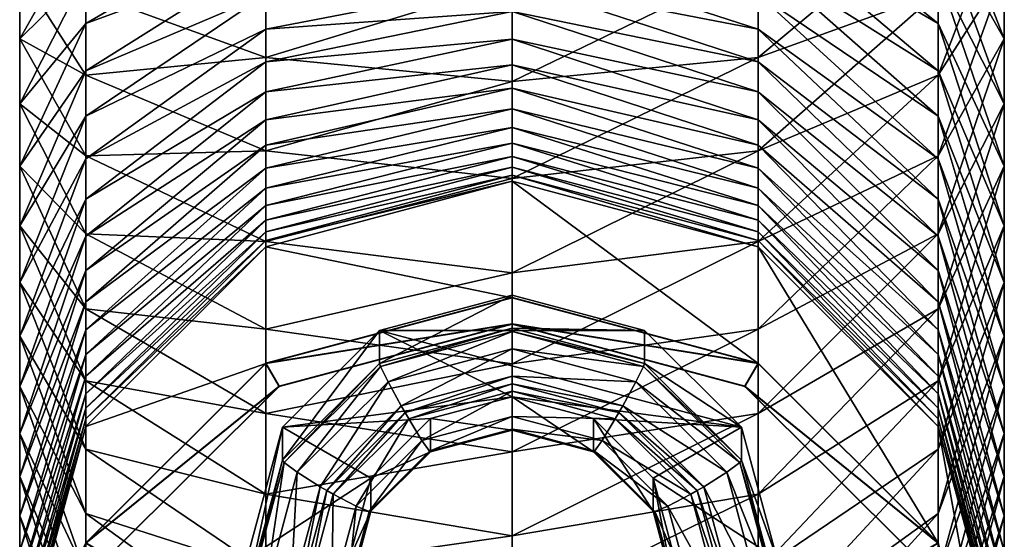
# Model space of a CAD drawing. Header units: inches. Extents: x -1.17 to 1.17, y -3.99 to 3.99.
# Tile 2 of 5: x -0.51 to 0.51, y -3.22 to -2.68. Entities that reach past the tile are written whole.
import ezdxf

# ---------------------------------------------------------------- set-up
doc = ezdxf.new("R2010")
doc.units = ezdxf.units.IN
doc.layers.get('0').update_dxf_attribs({"true_color": 0xc2ced6})

msp = doc.modelspace()

# ---------------------------------------------------------------- meshes
at = {"color": 9, "true_color": 0xc8c8c8}
mesh = msp.add_polyface(dxfattribs=at)
corners = [(0.2559, -2.5221, 3.0288), (0.4432, -2.4762, 2.8471), (0.4432, -2.3847, 2.8672), (0.5118, -2.4136, 2.5989), (0.4432, -2.5663, 2.8214), (0.5118, -2.4884, 2.5775), (0.2559, -2.6233, 2.9999), (0.4432, -2.4106, 2.3336), (0.5118, -2.5618, 2.5515), (0.4432, -2.4691, 2.3129), (0.4432, -2.6546, 2.7901), (0.2559, -2.7226, 2.9648), (0.2559, -2.4011, 2.1382), (0.4432, -2.5262, 2.2886), (0.5118, -2.6335, 2.5211), (0.4432, -2.7409, 2.7535), (0.2559, -2.8195, 2.9237), (0.2559, -2.4476, 2.1185), (0.4432, -2.5816, 2.2609), (0.5118, -2.7032, 2.4862), (0.4432, -2.8247, 2.7116), (0.2559, -2.4927, 2.0959), (0.4432, -2.6353, 2.2298), (0.5118, -2.7705, 2.4472), (0.4432, -2.9057, 2.6646), (0.2559, -2.5363, 2.0706), (0.4432, -2.687, 2.1954), (0.5118, -2.8353, 2.4041), (0.2559, -2.5783, 2.0427), (0.4432, -2.7364, 2.1579), (0.5118, -2.8974, 2.357), (0.2559, -2.6185, 2.0122), (0.4432, -2.7834, 2.1174), (0.2559, -2.6568, 1.9792), (0.4432, -2.8278, 2.0741), (0.2559, -2.6929, 1.944), (0.4432, -2.8695, 2.0281), (0.2559, -2.7268, 1.9066), (0.4432, -2.9082, 1.9797), (0.2559, -2.7583, 1.8672)]
mesh.append_faces([[corners[k] for k in face] for face in [(0, 1, 2), (3, 1, 4), (4, 5, 3), (6, 4, 1), (7, 5, 8), (8, 9, 7), (5, 4, 10), (10, 8, 5), (11, 10, 4), (12, 9, 13), (9, 8, 14), (14, 13, 9), (8, 10, 15), (15, 14, 8), (16, 15, 10), (17, 13, 18), (13, 14, 19), (19, 18, 13), (14, 15, 20), (20, 19, 14), (21, 18, 22), (18, 19, 23), (23, 22, 18), (24, 23, 19), (25, 22, 26), (22, 23, 27), (27, 26, 22), (28, 26, 29), (26, 27, 30), (30, 29, 26), (31, 29, 32), (32, 33, 31), (33, 32, 34), (34, 35, 33), (35, 34, 36), (36, 37, 35), (38, 39, 37)]], dxfattribs={"vtx0": -1, "vtx1": -1, "vtx2": -1, "color": 9})
mesh = msp.add_polyface(dxfattribs=at)
corners = [(0.2559, -2.4193, 3.0514), (0, -2.4319, 3.1189), (0, -2.5389, 3.0953), (0.2559, -2.5221, 3.0288), (0.4432, -2.4762, 2.8471), (0.2559, -2.6233, 2.9999), (0, -2.6442, 3.0653), (0.4432, -2.5663, 2.8214), (0.2559, -2.7226, 2.9648), (0, -2.7474, 3.0288), (0.4432, -2.5262, 2.2886), (0.2559, -2.4476, 2.1185), (0.2559, -2.4011, 2.1382), (0.4432, -2.6546, 2.7901), (0.2559, -2.8195, 2.9237), (0, -2.8482, 2.9859), (0.4432, -2.5816, 2.2609), (0.2559, -2.4927, 2.0959), (0, -2.4601, 2.0355), (0.2559, -2.5363, 2.0706), (0, -2.5001, 2.0124), (0.4432, -2.6353, 2.2298), (0.2559, -2.5783, 2.0427), (0, -2.5386, 1.9867), (0.4432, -2.687, 2.1954), (0.2559, -2.6185, 2.0122), (0, -2.5754, 1.9588), (0.4432, -2.7364, 2.1579), (0.2559, -2.6568, 1.9792), (0, -2.6104, 1.9287), (0.2559, -2.6929, 1.944), (0, -2.6435, 1.8964), (0.2559, -2.7268, 1.9066), (0, -2.6746, 1.8622), (0.2559, -2.7583, 1.8672), (0, -2.7034, 1.8261), (0.2559, -2.7873, 1.8259), (0, -2.73, 1.7882), (0.2559, -2.8137, 1.783), (0, -2.7542, 1.7489), (0.2559, -2.8374, 1.7384), (0, -2.7759, 1.7081), (0.2559, -2.8583, 1.6925), (0, -2.7951, 1.666)]
mesh.append_faces([[corners[k] for k in face] for face in [(0, 1, 2), (2, 3, 0), (4, 3, 5), (3, 2, 6), (6, 5, 3), (7, 5, 8), (5, 6, 9), (9, 8, 5), (10, 11, 12), (13, 8, 14), (8, 9, 15), (15, 14, 8), (16, 17, 11), (18, 17, 19), (19, 20, 18), (21, 19, 17), (20, 19, 22), (22, 23, 20), (24, 22, 19), (23, 22, 25), (25, 26, 23), (27, 25, 22), (26, 25, 28), (28, 29, 26), (29, 28, 30), (30, 31, 29), (31, 30, 32), (32, 33, 31), (33, 32, 34), (34, 35, 33), (35, 34, 36), (36, 37, 35), (37, 36, 38), (38, 39, 37), (39, 38, 40), (40, 41, 39), (42, 43, 41)]], dxfattribs={"vtx0": -1, "vtx1": -1, "vtx2": -1, "color": 9})
mesh = msp.add_polyface(dxfattribs=at)
corners = [(-0.4432, -2.4762, 2.8471), (-0.2559, -2.5221, 3.0288), (-0.2559, -2.4193, 3.0514), (-0.4432, -2.5663, 2.8214), (-0.2559, -2.6233, 2.9999), (-0.5118, -2.4136, 2.5989), (-0.5118, -2.4884, 2.5775), (-0.4432, -2.6546, 2.7901), (-0.2559, -2.7226, 2.9648), (-0.5118, -2.5618, 2.5515), (-0.4432, -2.4691, 2.3129), (-0.4432, -2.7409, 2.7535), (-0.2559, -2.8195, 2.9237), (-0.5118, -2.6335, 2.5211), (-0.4432, -2.5262, 2.2886), (-0.2559, -2.4476, 2.1185), (-0.4432, -2.8247, 2.7116), (-0.5118, -2.7032, 2.4862), (-0.4432, -2.5816, 2.2609), (-0.2559, -2.4927, 2.0959), (-0.5118, -2.7705, 2.4472), (-0.4432, -2.6353, 2.2298), (-0.2559, -2.5363, 2.0706), (-0.4432, -2.687, 2.1954), (-0.5118, -2.8353, 2.4041), (-0.2559, -2.5783, 2.0427), (-0.4432, -2.7364, 2.1579), (-0.2559, -2.6185, 2.0122), (-0.5118, -2.8974, 2.357), (-0.4432, -2.7834, 2.1174), (-0.2559, -2.6568, 1.9792), (-0.2559, -2.6929, 1.944), (-0.4432, -2.8278, 2.0741), (-0.2559, -2.7268, 1.9066), (-0.4432, -2.8695, 2.0281)]
mesh.append_faces([[corners[k] for k in face] for face in [(0, 1, 2), (1, 0, 3), (3, 4, 1), (0, 5, 6), (6, 3, 0), (4, 3, 7), (7, 8, 4), (3, 6, 9), (9, 7, 3), (10, 9, 6), (8, 7, 11), (11, 12, 8), (7, 9, 13), (13, 11, 7), (9, 10, 14), (14, 13, 9), (15, 14, 10), (12, 11, 16), (11, 13, 17), (17, 16, 11), (13, 14, 18), (18, 17, 13), (19, 18, 14), (16, 17, 20), (17, 18, 21), (21, 20, 17), (22, 21, 18), (20, 21, 23), (23, 24, 20), (25, 23, 21), (24, 23, 26), (27, 26, 23), (28, 26, 29), (30, 29, 26), (31, 32, 29), (33, 34, 32)]], dxfattribs={"vtx0": -1, "vtx1": -1, "vtx2": -1, "color": 9})
mesh = msp.add_polyface(dxfattribs=at)
corners = [(-0.2559, -2.5221, 3.0288), (0, -2.5389, 3.0953), (0, -2.4319, 3.1189), (-0.2559, -2.6233, 2.9999), (0, -2.6442, 3.0653), (-0.2559, -2.7226, 2.9648), (0, -2.7474, 3.0288), (-0.2559, -2.8195, 2.9237), (0, -2.8482, 2.9859), (-0.4432, -2.5262, 2.2886), (-0.2559, -2.4476, 2.1185), (-0.2559, -2.4927, 2.0959), (0, -2.4601, 2.0355), (-0.4432, -2.5816, 2.2609), (-0.2559, -2.5363, 2.0706), (0, -2.5001, 2.0124), (-0.4432, -2.6353, 2.2298), (-0.2559, -2.5783, 2.0427), (0, -2.5386, 1.9867), (-0.4432, -2.687, 2.1954), (-0.2559, -2.6185, 2.0122), (0, -2.5754, 1.9588), (-0.4432, -2.7364, 2.1579), (-0.2559, -2.6568, 1.9792), (0, -2.6104, 1.9287), (-0.4432, -2.7834, 2.1174), (-0.2559, -2.6929, 1.944), (0, -2.6435, 1.8964), (-0.4432, -2.8278, 2.0741), (-0.2559, -2.7268, 1.9066), (0, -2.6746, 1.8622), (-0.4432, -2.8695, 2.0281), (-0.2559, -2.7583, 1.8672), (0, -2.7034, 1.8261), (0, -2.73, 1.7882), (-0.2559, -2.7873, 1.8259), (0, -2.7542, 1.7489), (-0.2559, -2.8137, 1.783), (0, -2.7759, 1.7081), (-0.2559, -2.8374, 1.7384), (0, -2.7951, 1.666)]
mesh.append_faces([[corners[k] for k in face] for face in [(0, 1, 2), (1, 0, 3), (3, 4, 1), (4, 3, 5), (5, 6, 4), (6, 5, 7), (7, 8, 6), (9, 10, 11), (12, 11, 10), (13, 11, 14), (11, 12, 15), (15, 14, 11), (16, 14, 17), (14, 15, 18), (18, 17, 14), (19, 17, 20), (17, 18, 21), (21, 20, 17), (22, 20, 23), (20, 21, 24), (24, 23, 20), (25, 23, 26), (23, 24, 27), (27, 26, 23), (28, 26, 29), (26, 27, 30), (30, 29, 26), (31, 29, 32), (29, 30, 33), (33, 32, 29), (32, 33, 34), (34, 35, 32), (35, 34, 36), (36, 37, 35), (37, 36, 38), (38, 39, 37), (39, 38, 40)]], dxfattribs={"vtx0": -1, "vtx1": -1, "vtx2": -1, "color": 9})
mesh = msp.add_polyface(dxfattribs=at)
corners = [(0.2559, -2.9136, 2.8766), (0.4432, -2.8247, 2.7116), (0.4432, -2.7409, 2.7535), (0.5118, -2.7032, 2.4862), (0.4432, -2.9057, 2.6646), (0.2559, -3.0047, 2.8238), (0.5118, -2.7705, 2.4472), (0.4432, -2.9837, 2.6127), (0.5118, -2.8353, 2.4041), (0.2559, -3.0923, 2.7655), (0.4432, -3.0583, 2.5561), (0.5118, -2.8974, 2.357), (0.4432, -2.7364, 2.1579), (0.5118, -2.9564, 2.3062), (0.4432, -2.7834, 2.1174), (0.4432, -3.1293, 2.495), (0.5118, -3.0121, 2.2518), (0.4432, -2.8278, 2.0741), (0.5118, -3.0644, 2.1941), (0.4432, -2.8695, 2.0281), (0.2559, -2.7268, 1.9066), (0.4432, -2.9082, 1.9797), (0.5118, -3.113, 2.1333), (0.2559, -2.7583, 1.8672), (0.4432, -2.9439, 1.9289), (0.5118, -3.1578, 2.0696), (0.2559, -2.7873, 1.8259), (0.4432, -2.9764, 1.8761), (0.5118, -3.1986, 2.0033), (0.2559, -2.8137, 1.783), (0.4432, -3.0055, 1.8213), (0.2559, -2.8374, 1.7384), (0.4432, -3.0312, 1.7648), (0.2559, -2.8583, 1.6925), (0.4432, -3.0534, 1.7069), (0.2559, -2.8764, 1.6454), (0.4432, -3.0719, 1.6477), (0.2559, -2.8915, 1.5972), (0.4432, -3.0868, 1.5875), (0.2559, -2.9035, 1.5482), (0.4432, -3.0979, 1.5264), (0.2559, -2.9126, 1.4986), (0.4432, -3.1057, 1.4609), (0.2559, -2.9193, 1.4417)]
mesh.append_faces([[corners[k] for k in face] for face in [(0, 1, 2), (3, 1, 4), (5, 4, 1), (6, 4, 7), (7, 8, 6), (9, 7, 4), (8, 7, 10), (10, 11, 8), (12, 11, 13), (13, 14, 12), (11, 10, 15), (15, 13, 11), (14, 13, 16), (16, 17, 14), (17, 16, 18), (18, 19, 17), (20, 19, 21), (19, 18, 22), (22, 21, 19), (23, 21, 24), (25, 24, 21), (26, 24, 27), (28, 27, 24), (29, 27, 30), (30, 31, 29), (31, 30, 32), (32, 33, 31), (33, 32, 34), (34, 35, 33), (35, 34, 36), (36, 37, 35), (37, 36, 38), (38, 39, 37), (39, 38, 40), (40, 41, 39), (41, 40, 42), (42, 43, 41)]], dxfattribs={"vtx0": -1, "vtx1": -1, "vtx2": -1, "color": 9})
mesh = msp.add_polyface(dxfattribs=at)
corners = [(-0.4432, -2.8247, 2.7116), (-0.2559, -2.9136, 2.8766), (-0.2559, -2.8195, 2.9237), (-0.4432, -2.9057, 2.6646), (-0.2559, -3.0047, 2.8238), (-0.5118, -2.7705, 2.4472), (-0.4432, -2.9837, 2.6127), (-0.2559, -3.0923, 2.7655), (-0.5118, -2.8353, 2.4041), (-0.5118, -2.8974, 2.357), (-0.4432, -3.0583, 2.5561), (-0.4432, -2.7364, 2.1579), (-0.5118, -2.9564, 2.3062), (-0.4432, -2.7834, 2.1174), (-0.4432, -3.1293, 2.495), (-0.5118, -3.0121, 2.2518), (-0.4432, -2.8278, 2.0741), (-0.4432, -2.8695, 2.0281), (-0.5118, -3.0644, 2.1941), (-0.4432, -2.9082, 1.9797), (-0.5118, -3.113, 2.1333), (-0.2559, -2.7583, 1.8672), (-0.4432, -2.9439, 1.9289), (-0.2559, -2.7873, 1.8259), (-0.5118, -3.1578, 2.0696), (-0.4432, -2.9764, 1.8761), (-0.2559, -2.8137, 1.783), (-0.2559, -2.8374, 1.7384), (-0.4432, -3.0055, 1.8213), (-0.2559, -2.8583, 1.6925), (-0.4432, -3.0312, 1.7648), (-0.2559, -2.8764, 1.6454), (-0.4432, -3.0534, 1.7069), (-0.2559, -2.8915, 1.5972), (-0.4432, -3.0719, 1.6477), (-0.2559, -2.9035, 1.5482), (-0.4432, -3.0868, 1.5875), (-0.2559, -2.9126, 1.4986), (-0.4432, -3.0979, 1.5264), (-0.2559, -2.9193, 1.4417), (-0.4432, -3.1057, 1.4609)]
mesh.append_faces([[corners[k] for k in face] for face in [(0, 1, 2), (1, 0, 3), (3, 4, 1), (5, 3, 0), (4, 3, 6), (6, 7, 4), (3, 5, 8), (8, 6, 3), (6, 8, 9), (9, 10, 6), (11, 9, 8), (10, 9, 12), (13, 12, 9), (14, 12, 15), (12, 13, 16), (16, 15, 12), (15, 16, 17), (17, 18, 15), (18, 17, 19), (19, 20, 18), (21, 19, 17), (20, 19, 22), (19, 21, 23), (23, 22, 19), (24, 22, 25), (22, 23, 26), (26, 25, 22), (25, 26, 27), (27, 28, 25), (28, 27, 29), (29, 30, 28), (31, 32, 30), (33, 34, 32), (35, 36, 34), (37, 38, 36), (39, 40, 38)]], dxfattribs={"vtx0": -1, "vtx1": -1, "vtx2": -1, "color": 9})
mesh = msp.add_polyface(dxfattribs=at)
corners = [(0.4432, -2.7409, 2.7535), (0.2559, -2.8195, 2.9237), (0.2559, -2.9136, 2.8766), (0, -2.8482, 2.9859), (0, -2.9462, 2.937), (0.4432, -2.8247, 2.7116), (0.2559, -3.0047, 2.8238), (0, -3.0409, 2.882), (0.4432, -2.9057, 2.6646), (0.2559, -3.0923, 2.7655), (0.4432, -2.9439, 1.9289), (0.2559, -2.7873, 1.8259), (0.2559, -2.7583, 1.8672), (0.4432, -2.9764, 1.8761), (0.2559, -2.8137, 1.783), (0, -2.7759, 1.7081), (0.2559, -2.8374, 1.7384), (0.2559, -2.8583, 1.6925), (0, -2.7951, 1.666), (0.2559, -2.8764, 1.6454), (0, -2.8116, 1.6228), (0.2559, -2.8915, 1.5972), (0, -2.8254, 1.5787), (0.2559, -2.9035, 1.5482), (0, -2.8364, 1.5339), (0.2559, -2.9126, 1.4986), (0, -2.8447, 1.4884), (0.2559, -2.9193, 1.4417), (0, -2.8511, 1.4347), (0.2559, -3.0405, 0.0562), (0, -2.9722, 0.0502), (0.1378, -3.006, 0.4486), (0.1378, -3.0404, 0.0564), (0, -3.0036, 0.0532), (0, -2.9693, 0.4454), (0.1368, -3.0435, 0.0413), (0, -3.007, 0.0381), (0, -3.025, 0.0131), (-0.1378, -3.006, 0.4486), (0.2387, -3.1065, 0.4574), (0, -2.9993, 0.0568), (0.2421, -3.0639, 0.0624), (0.2559, -3.0402, 0.0603), (0, -2.9719, 0.0544), (0.2559, -3.0405, 0.0564), (0.2421, -3.0643, 0.0585), (0, -2.9996, 0.0528), (0, -2.9722, 0.0504)]
mesh.append_faces([[corners[k] for k in face] for face in [(43, 40, 42)]], dxfattribs={"vtx0": -1, "vtx1": -1, "color": 9})
mesh.append_faces([[corners[k] for k in face] for face in [(0, 1, 2), (1, 3, 4), (4, 2, 1), (5, 2, 6), (2, 4, 7), (7, 6, 2), (8, 6, 9), (10, 11, 12), (13, 14, 11), (15, 16, 17), (18, 17, 19), (19, 20, 18), (20, 19, 21), (21, 22, 20), (22, 21, 23), (23, 24, 22), (24, 23, 25), (25, 26, 24), (26, 25, 27), (27, 28, 26), (28, 27, 29), (31, 32, 33), (32, 35, 36), (36, 33, 32), (37, 36, 35)]], dxfattribs={"vtx0": -1, "vtx1": -1, "vtx2": -1, "color": 9})
mesh.append_faces([[corners[k] for k in face] for face in [(33, 34, 31), (38, 39, 31), (44, 45, 46)]], dxfattribs={"vtx0": -1, "vtx2": -1, "color": 9})
mesh.append_faces([[corners[k] for k in face] for face in [(34, 38, 31)]], dxfattribs={"vtx1": -1, "color": 9})
mesh.append_faces([[corners[k] for k in face] for face in [(29, 30, 28), (40, 41, 42), (47, 44, 46), (41, 40, 46), (44, 47, 43), (43, 42, 44)]], dxfattribs={"vtx1": -1, "vtx2": -1, "color": 9})
mesh = msp.add_polyface(dxfattribs=at)
corners = [(0, -2.8482, 2.9859), (-0.2559, -2.8195, 2.9237), (-0.2559, -2.9136, 2.8766), (0, -2.9462, 2.937), (-0.2559, -3.0047, 2.8238), (0, -3.0409, 2.882), (0, -2.7951, 1.666), (-0.2559, -2.8583, 1.6925), (-0.2559, -2.8374, 1.7384), (-0.4432, -3.0312, 1.7648), (-0.2559, -2.8764, 1.6454), (0, -2.8116, 1.6228), (-0.4432, -3.0534, 1.7069), (-0.2559, -2.8915, 1.5972), (0, -2.8254, 1.5787), (-0.4432, -3.0719, 1.6477), (-0.2559, -2.9035, 1.5482), (0, -2.8364, 1.5339), (-0.4432, -3.0868, 1.5875), (-0.2559, -2.9126, 1.4986), (0, -2.8447, 1.4884), (-0.4432, -3.0979, 1.5264), (-0.2559, -2.9193, 1.4417), (0, -2.8511, 1.4347), (-0.4432, -3.1057, 1.4609), (-0.2559, -3.0405, 0.0562), (0, -2.9722, 0.0502), (0, -2.9722, 0.0504), (-0.2559, -3.0405, 0.0564), (-0.2559, -3.0402, 0.0603), (0, -2.9719, 0.0544), (0, -2.9693, 0.4454), (0, -3.0036, 0.0532), (-0.1378, -3.0404, 0.0564), (-0.1378, -3.006, 0.4486), (0, -3.007, 0.0381), (-0.1368, -3.0435, 0.0413), (0, -3.025, 0.0131), (-0.1288, -3.0594, 0.0162), (-0.2421, -3.0639, 0.0624), (0, -2.9993, 0.0568), (0, -2.9996, 0.0528), (-0.2421, -3.0643, 0.0585)]
mesh.append_faces([[corners[k] for k in face] for face in [(27, 41, 28)]], dxfattribs={"vtx0": -1, "vtx1": -1, "color": 9})
mesh.append_faces([[corners[k] for k in face] for face in [(0, 1, 2), (2, 3, 0), (3, 2, 4), (4, 5, 3), (6, 7, 8), (9, 7, 10), (7, 6, 11), (11, 10, 7), (12, 10, 13), (10, 11, 14), (14, 13, 10), (15, 13, 16), (13, 14, 17), (17, 16, 13), (18, 16, 19), (16, 17, 20), (20, 19, 16), (21, 19, 22), (19, 20, 23), (23, 22, 19), (24, 22, 25), (22, 23, 26), (31, 32, 33), (32, 35, 36), (36, 33, 32), (35, 37, 38), (38, 36, 35)]], dxfattribs={"vtx0": -1, "vtx1": -1, "vtx2": -1, "color": 9})
mesh.append_faces([[corners[k] for k in face] for face in [(33, 34, 31), (29, 39, 40)]], dxfattribs={"vtx0": -1, "vtx2": -1, "color": 9})
mesh.append_faces([[corners[k] for k in face] for face in [(26, 25, 22), (27, 28, 29), (29, 30, 27), (30, 29, 40), (41, 42, 28), (42, 41, 40), (40, 39, 42)]], dxfattribs={"vtx1": -1, "vtx2": -1, "color": 9})
mesh = msp.add_polyface(dxfattribs=at)
corners = [(0.4432, -2.9837, 2.6127), (0.2559, -3.0923, 2.7655), (0.2559, -3.1762, 2.7018), (0.4432, -3.0583, 2.5561), (0.2559, -3.256, 2.6331), (0.4432, -3.1293, 2.495), (0.5118, -2.9564, 2.3062), (0.4432, -3.1964, 2.4296), (0.5118, -3.0121, 2.2518), (0.4432, -3.2593, 2.3601), (0.5118, -3.0644, 2.1941), (0.4432, -3.3178, 2.287), (0.5118, -3.113, 2.1333), (0.4432, -2.9082, 1.9797), (0.5118, -3.1578, 2.0696), (0.4432, -2.9439, 1.9289), (0.5118, -3.1986, 2.0033), (0.4432, -2.9764, 1.8761), (0.5118, -3.2351, 1.9345), (0.4432, -3.0055, 1.8213), (0.5118, -3.2674, 1.8637), (0.4432, -3.0312, 1.7648), (0.5118, -3.2952, 1.791), (0.4432, -3.0534, 1.7069), (0.5118, -3.3185, 1.7167), (0.4432, -3.0719, 1.6477), (0.5118, -3.3372, 1.6411), (0.4432, -3.0868, 1.5875), (0.5118, -3.3511, 1.5645), (0.4432, -3.0979, 1.5264), (0.5118, -3.3603, 1.4871), (0.4432, -3.1057, 1.4609), (0.2559, -2.9193, 1.4417), (0.4432, -3.2272, 0.0725), (0.2559, -3.0405, 0.0562), (0.2387, -3.1408, 0.0652), (0.2387, -3.1065, 0.4574), (0.2756, -3.2438, 0.4694), (0.2369, -3.1432, 0.0501), (0.2756, -3.2781, 0.0772), (0.2232, -3.1534, 0.0244), (0.2735, -3.2794, 0.062), (0.1994, -3.1684, 0.0103), (0.2577, -3.2818, 0.0356), (0.1466, -3.1595, 0.462), (0.2421, -3.0639, 0.0624), (0.4194, -3.2405, 0.0779), (0.4432, -3.2268, 0.0767), (0.2559, -3.0402, 0.0603), (0.4432, -3.2271, 0.0727), (0.4194, -3.2409, 0.0739), (0.2421, -3.0643, 0.0585), (0.2559, -3.0405, 0.0564)]
mesh.append_faces([[corners[k] for k in face] for face in [(0, 1, 2), (2, 3, 0), (3, 2, 4), (4, 5, 3), (6, 5, 7), (7, 8, 6), (8, 7, 9), (9, 10, 8), (10, 9, 11), (11, 12, 10), (13, 12, 14), (15, 14, 16), (17, 16, 18), (18, 19, 17), (19, 18, 20), (20, 21, 19), (21, 20, 22), (22, 23, 21), (24, 25, 23), (26, 27, 25), (28, 29, 27), (30, 31, 29), (32, 31, 33), (38, 35, 39), (40, 38, 41), (42, 40, 43)]], dxfattribs={"vtx0": -1, "vtx1": -1, "vtx2": -1, "color": 9})
mesh.append_faces([[corners[k] for k in face] for face in [(35, 36, 37), (44, 37, 36), (45, 47, 48), (49, 50, 51)]], dxfattribs={"vtx0": -1, "vtx2": -1, "color": 9})
mesh.append_faces([[corners[k] for k in face] for face in [(33, 34, 32), (45, 46, 47), (52, 49, 51), (51, 50, 46), (46, 45, 51), (49, 52, 48), (48, 47, 49)]], dxfattribs={"vtx1": -1, "vtx2": -1, "color": 9})
mesh = msp.add_polyface(dxfattribs=at)
corners = [(-0.2559, -3.0923, 2.7655), (-0.4432, -2.9837, 2.6127), (-0.4432, -3.0583, 2.5561), (-0.2559, -3.1762, 2.7018), (-0.4432, -3.1293, 2.495), (-0.2559, -3.256, 2.6331), (-0.5118, -2.9564, 2.3062), (-0.4432, -3.1964, 2.4296), (-0.5118, -3.0121, 2.2518), (-0.5118, -3.0644, 2.1941), (-0.4432, -3.2593, 2.3601), (-0.5118, -3.113, 2.1333), (-0.4432, -3.3178, 2.287), (-0.5118, -3.1578, 2.0696), (-0.4432, -2.9439, 1.9289), (-0.4432, -2.9764, 1.8761), (-0.5118, -3.1986, 2.0033), (-0.4432, -3.0055, 1.8213), (-0.5118, -3.2351, 1.9345), (-0.4432, -3.0312, 1.7648), (-0.5118, -3.2674, 1.8637), (-0.4432, -3.0534, 1.7069), (-0.5118, -3.2952, 1.791), (-0.4432, -3.0719, 1.6477), (-0.5118, -3.3185, 1.7167), (-0.4432, -3.0868, 1.5875), (-0.5118, -3.3372, 1.6411), (-0.4432, -3.0979, 1.5264), (-0.5118, -3.3511, 1.5645), (-0.4432, -3.1057, 1.4609), (-0.2559, -3.0405, 0.0562), (-0.4432, -3.2272, 0.0725), (-0.2387, -3.1065, 0.4574), (-0.2387, -3.1408, 0.0652), (-0.2756, -3.2781, 0.0772), (-0.2369, -3.1432, 0.0501), (-0.2735, -3.2794, 0.062), (-0.2232, -3.1534, 0.0244), (-0.2577, -3.2818, 0.0356), (-0.1994, -3.1684, 0.0103), (-0.2303, -3.2831, 0.0204), (-0.2756, -3.2438, 0.4694), (-0.1466, -3.1595, 0.462), (-0.4432, -3.2268, 0.0767), (-0.4194, -3.2405, 0.0779), (-0.2421, -3.0639, 0.0624), (-0.2559, -3.0402, 0.0603), (-0.2421, -3.0643, 0.0585), (-0.4194, -3.2409, 0.0739), (-0.4432, -3.2271, 0.0727), (-0.2559, -3.0405, 0.0564)]
mesh.append_faces([[corners[k] for k in face] for face in [(0, 1, 2), (2, 3, 0), (3, 2, 4), (4, 5, 3), (6, 4, 2), (5, 4, 7), (8, 7, 4), (7, 8, 9), (9, 10, 7), (10, 9, 11), (12, 11, 13), (14, 13, 11), (15, 16, 13), (16, 15, 17), (17, 18, 16), (18, 17, 19), (19, 20, 18), (20, 19, 21), (21, 22, 20), (22, 21, 23), (24, 23, 25), (26, 25, 27), (28, 27, 29), (32, 33, 34), (33, 35, 36), (35, 37, 38), (37, 39, 40)]], dxfattribs={"vtx0": -1, "vtx1": -1, "vtx2": -1, "color": 9})
mesh.append_faces([[corners[k] for k in face] for face in [(43, 44, 45), (47, 49, 50)]], dxfattribs={"vtx0": -1, "vtx2": -1, "color": 9})
mesh.append_faces([[corners[k] for k in face] for face in [(30, 31, 29), (32, 41, 42), (46, 43, 45), (47, 48, 49), (48, 47, 45), (45, 44, 48), (50, 49, 43), (43, 46, 50)]], dxfattribs={"vtx1": -1, "vtx2": -1, "color": 9})
mesh = msp.add_polyface(dxfattribs=at)
corners = [(0, -3.0409, 2.882), (-0.2559, -3.0047, 2.8238), (-0.2559, -3.0923, 2.7655), (0, -3.1321, 2.8214), (-0.2559, -3.1762, 2.7018), (-0.1378, -3.006, 0.4486), (-0.1378, -3.0404, 0.0564), (-0.2387, -3.1408, 0.0652), (-0.2387, -3.1065, 0.4574), (-0.1368, -3.0435, 0.0413), (-0.2369, -3.1432, 0.0501), (-0.1288, -3.0594, 0.0162), (-0.2232, -3.1534, 0.0244), (0, -3.025, 0.0131), (0, -3.0537, 0.0003), (-0.1151, -3.0844, 0.003), (-0.1994, -3.1684, 0.0103), (0, -3.0616), (-0.1112, -3.0913, 0.0026), (-0.1926, -3.1724, 0.0097), (-0.0846, -3.0977, 0.4566), (-0.0846, -3.1321, 0.0644), (0, -3.1095, 0.0625), (0, -3.0752, 0.4547), (-0.1466, -3.1595, 0.462), (-0.0857, -3.1316, 0.049), (0, -3.1087, 0.047), (-0.1466, -3.1938, 0.0698), (-0.0936, -3.1203, 0.0215), (0, -3.0953, 0.0193), (-0.1484, -3.1941, 0.0545), (-0.1073, -3.0979, 0.0042), (0, -3.0693, 0.0017), (-0.1621, -3.1885, 0.0274), (-0.1859, -3.1762, 0.011)]
mesh.append_faces([[corners[k] for k in face] for face in [(0, 1, 2), (2, 3, 0), (3, 2, 4), (5, 6, 7), (6, 9, 10), (10, 7, 6), (9, 11, 12), (12, 10, 9), (13, 14, 15), (15, 11, 13), (11, 15, 16), (16, 12, 11), (18, 15, 14), (19, 16, 15), (20, 21, 22), (21, 25, 26), (26, 22, 21), (25, 21, 27), (25, 28, 29), (29, 26, 25), (28, 25, 30), (28, 31, 32), (32, 29, 28), (33, 34, 31), (31, 28, 33), (17, 32, 31), (18, 31, 34)]], dxfattribs={"vtx0": -1, "vtx1": -1, "vtx2": -1, "color": 9})
mesh.append_faces([[corners[k] for k in face] for face in [(7, 8, 5), (14, 17, 18), (15, 18, 19), (22, 23, 20), (21, 20, 24), (31, 18, 17), (34, 19, 18), (8, 24, 20), (8, 20, 23)]], dxfattribs={"vtx0": -1, "vtx2": -1, "color": 9})
mesh.append_faces([[corners[k] for k in face] for face in [(5, 8, 23)]], dxfattribs={"vtx1": -1, "vtx2": -1, "color": 9})
mesh = msp.add_polyface(dxfattribs=at)
corners = [(0.2559, -3.0047, 2.8238), (0, -3.0409, 2.882), (0, -3.1321, 2.8214), (0.2559, -3.0923, 2.7655), (0, -3.2193, 2.7552), (0.2387, -3.1065, 0.4574), (0.2387, -3.1408, 0.0652), (0.1378, -3.0404, 0.0564), (0.1378, -3.006, 0.4486), (0.2369, -3.1432, 0.0501), (0.1368, -3.0435, 0.0413), (0.1288, -3.0594, 0.0162), (0, -3.025, 0.0131), (0.2232, -3.1534, 0.0244), (0.1151, -3.0844, 0.003), (0, -3.0537, 0.0003), (0.1994, -3.1684, 0.0103), (0.1112, -3.0913, 0.0026), (0, -3.0616), (0.1926, -3.1724, 0.0097), (0, -3.0752, 0.4547), (0, -3.1095, 0.0625), (0.0846, -3.1321, 0.0644), (0.0846, -3.0977, 0.4566), (0.1466, -3.1938, 0.0698), (0, -3.1087, 0.047), (0.0857, -3.1316, 0.049), (0, -3.0953, 0.0193), (0.0936, -3.1203, 0.0215), (0.1621, -3.1885, 0.0274), (0, -3.0693, 0.0017), (0.1073, -3.0979, 0.0042), (0.1859, -3.1762, 0.011), (0.1466, -3.1595, 0.462), (-0.1378, -3.006, 0.4486), (0, -2.9996, 0.0528), (0.2421, -3.0643, 0.0585), (0.2421, -3.0639, 0.0624)]
mesh.append_faces([[corners[k] for k in face] for face in [(0, 1, 2), (2, 3, 0), (3, 2, 4), (5, 6, 7), (6, 9, 10), (10, 7, 6), (10, 11, 12), (9, 13, 11), (11, 10, 9), (11, 14, 15), (15, 12, 11), (13, 16, 14), (14, 11, 13), (18, 15, 14), (17, 14, 16), (20, 21, 22), (23, 22, 24), (21, 25, 26), (26, 22, 21), (25, 27, 28), (28, 26, 25), (26, 28, 29), (27, 30, 31), (31, 28, 27), (28, 31, 32), (17, 31, 30), (19, 32, 31), (34, 20, 5)]], dxfattribs={"vtx0": -1, "vtx1": -1, "vtx2": -1, "color": 9})
mesh.append_faces([[corners[k] for k in face] for face in [(7, 8, 5), (14, 17, 18), (16, 19, 17), (22, 23, 20), (30, 18, 17), (31, 17, 19)]], dxfattribs={"vtx0": -1, "vtx2": -1, "color": 9})
mesh.append_faces([[corners[k] for k in face] for face in [(23, 33, 5), (20, 23, 5), (35, 36, 37)]], dxfattribs={"vtx1": -1, "vtx2": -1, "color": 9})
mesh = msp.add_polyface(dxfattribs=at)
corners = [(0.4432, -3.1293, 2.495), (0.2559, -3.256, 2.6331), (0.2559, -3.3313, 2.5597), (0.4432, -3.1964, 2.4296), (0.2559, -3.402, 2.4817), (0.4432, -3.2593, 2.3601), (0.2559, -3.4678, 2.3994), (0.4432, -3.3178, 2.287), (0.5118, -3.113, 2.1333), (0.4432, -3.3717, 2.2103), (0.5118, -3.1578, 2.0696), (0.4432, -3.4208, 2.1305), (0.5118, -3.1986, 2.0033), (0.4432, -3.4648, 2.0478), (0.5118, -3.2351, 1.9345), (0.4432, -3.5036, 1.9625), (0.5118, -3.2674, 1.8637), (0.4432, -3.5371, 1.875), (0.5118, -3.2952, 1.791), (0.4432, -3.0534, 1.7069), (0.5118, -3.3185, 1.7167), (0.4432, -3.0719, 1.6477), (0.5118, -3.3372, 1.6411), (0.4432, -3.0868, 1.5875), (0.5118, -3.3511, 1.5645), (0.4432, -3.0979, 1.5264), (0.5118, -3.3603, 1.4871), (0.4432, -3.1057, 1.4609), (0.5118, -3.4821, 0.0948), (0.4432, -3.2272, 0.0725), (0.2756, -3.2438, 0.4694), (0.2756, -3.2781, 0.0772), (0.2387, -3.1408, 0.0652), (0.2387, -3.3811, 0.4814), (0.2387, -3.4154, 0.0892), (0.2735, -3.2794, 0.062), (0.2369, -3.1432, 0.0501), (0.2369, -3.4157, 0.0739), (0.2577, -3.2818, 0.0356), (0.2232, -3.1534, 0.0244), (0.2232, -3.4101, 0.0468), (0.2303, -3.2831, 0.0204), (0.1994, -3.1684, 0.0103), (0.1994, -3.3978, 0.0304), (0.2224, -3.2832, 0.0194), (0.1693, -3.2438, 0.4694), (0.4194, -3.2405, 0.0779), (0.5118, -3.4817, 0.099), (0.4432, -3.2268, 0.0767), (0.4432, -3.2271, 0.0727), (0.5118, -3.4821, 0.095), (0.4194, -3.2409, 0.0739), (0.4843, -3.4817, 0.099)]
mesh.append_faces([[corners[k] for k in face] for face in [(0, 1, 2), (2, 3, 0), (3, 2, 4), (4, 5, 3), (6, 7, 5), (8, 7, 9), (9, 10, 8), (10, 9, 11), (11, 12, 10), (12, 11, 13), (13, 14, 12), (15, 16, 14), (17, 18, 16), (19, 18, 20), (21, 20, 22), (23, 22, 24), (25, 24, 26), (27, 26, 28), (30, 31, 32), (33, 34, 31), (31, 35, 36), (34, 37, 35), (35, 31, 34), (35, 38, 39), (37, 40, 38), (38, 35, 37), (38, 41, 42), (40, 43, 41), (41, 38, 40), (44, 41, 43)]], dxfattribs={"vtx0": -1, "vtx1": -1, "vtx2": -1, "color": 9})
mesh.append_faces([[corners[k] for k in face] for face in [(31, 30, 33), (45, 33, 30), (46, 47, 48)]], dxfattribs={"vtx0": -1, "vtx2": -1, "color": 9})
mesh.append_faces([[corners[k] for k in face] for face in [(28, 29, 27), (49, 50, 51), (52, 46, 51), (50, 49, 48)]], dxfattribs={"vtx1": -1, "vtx2": -1, "color": 9})
mesh = msp.add_polyface(dxfattribs=at)
corners = [(-0.4432, -3.1964, 2.4296), (-0.2559, -3.3313, 2.5597), (-0.2559, -3.256, 2.6331), (-0.4432, -3.2593, 2.3601), (-0.2559, -3.402, 2.4817), (-0.4432, -3.3178, 2.287), (-0.5118, -3.113, 2.1333), (-0.5118, -3.1578, 2.0696), (-0.4432, -3.3717, 2.2103), (-0.5118, -3.1986, 2.0033), (-0.4432, -3.4208, 2.1305), (-0.5118, -3.2351, 1.9345), (-0.4432, -3.4648, 2.0478), (-0.5118, -3.2674, 1.8637), (-0.4432, -3.5036, 1.9625), (-0.5118, -3.2952, 1.791), (-0.4432, -3.5371, 1.875), (-0.5118, -3.3185, 1.7167), (-0.4432, -3.0719, 1.6477), (-0.4432, -3.0868, 1.5875), (-0.5118, -3.3372, 1.6411), (-0.4432, -3.0979, 1.5264), (-0.5118, -3.3511, 1.5645), (-0.4432, -3.1057, 1.4609), (-0.5118, -3.3603, 1.4871), (-0.4432, -3.2272, 0.0725), (-0.5118, -3.4821, 0.0948), (-0.2756, -3.2781, 0.0772), (-0.2756, -3.2438, 0.4694), (-0.2387, -3.1065, 0.4574), (-0.2387, -3.4154, 0.0892), (-0.2387, -3.3811, 0.4814), (-0.2735, -3.2794, 0.062), (-0.2387, -3.1408, 0.0652), (-0.2369, -3.4157, 0.0739), (-0.2577, -3.2818, 0.0356), (-0.2369, -3.1432, 0.0501), (-0.2232, -3.4101, 0.0468), (-0.2303, -3.2831, 0.0204), (-0.2232, -3.1534, 0.0244), (-0.1994, -3.3978, 0.0304), (-0.1466, -3.3281, 0.4768), (-0.4432, -3.2268, 0.0767), (-0.5118, -3.4817, 0.099), (-0.4194, -3.2405, 0.0779), (-0.4194, -3.2409, 0.0739), (-0.5118, -3.4821, 0.095), (-0.4432, -3.2271, 0.0727), (-0.4843, -3.4821, 0.095)]
mesh.append_faces([[corners[k] for k in face] for face in [(0, 1, 2), (1, 0, 3), (3, 4, 1), (4, 3, 5), (6, 5, 3), (7, 8, 5), (8, 7, 9), (9, 10, 8), (10, 9, 11), (11, 12, 10), (12, 11, 13), (14, 13, 15), (16, 15, 17), (18, 17, 15), (19, 20, 17), (21, 22, 20), (23, 24, 22), (24, 23, 25), (28, 27, 30), (32, 27, 33), (27, 32, 34), (34, 30, 27), (35, 32, 36), (32, 35, 37), (37, 34, 32), (38, 35, 39), (35, 38, 40), (40, 37, 35)]], dxfattribs={"vtx0": -1, "vtx1": -1, "vtx2": -1, "color": 9})
mesh.append_faces([[corners[k] for k in face] for face in [(27, 28, 29), (30, 31, 28), (45, 46, 47)]], dxfattribs={"vtx0": -1, "vtx2": -1, "color": 9})
mesh.append_faces([[corners[k] for k in face] for face in [(25, 26, 24), (28, 31, 41), (42, 43, 44), (48, 45, 44), (43, 42, 47)]], dxfattribs={"vtx1": -1, "vtx2": -1, "color": 9})
mesh = msp.add_polyface(dxfattribs=at)
corners = [(0, -3.2193, 2.7552), (0.2559, -3.1762, 2.7018), (0.2559, -3.0923, 2.7655), (0, -3.3023, 2.6837), (0.2559, -3.256, 2.6331), (0, -3.3807, 2.6073), (0.2559, -3.3313, 2.5597), (0.2303, -3.2831, 0.0204), (0.2224, -3.2832, 0.0194), (0.1926, -3.1724, 0.0097), (0.1994, -3.1684, 0.0103), (0.1994, -3.3978, 0.0304), (0.1926, -3.394, 0.0291), (0.1466, -3.1938, 0.0698), (0.1466, -3.1595, 0.462), (0.0846, -3.0977, 0.4566), (0.1693, -3.2781, 0.0772), (0.1693, -3.2438, 0.4694), (0.1466, -3.3624, 0.0846), (0.1466, -3.3281, 0.4768), (0.0846, -3.1321, 0.0644), (0.0857, -3.1316, 0.049), (0.1484, -3.1941, 0.0545), (0.1714, -3.2794, 0.062), (0.1484, -3.3648, 0.0694), (0.1621, -3.1885, 0.0274), (0.1872, -3.2818, 0.0356), (0.1621, -3.375, 0.0438), (0.1859, -3.1762, 0.011), (0.0936, -3.1203, 0.0215), (0.2146, -3.2831, 0.0204), (0.1859, -3.39, 0.0297), (0.0846, -3.3899, 0.4822), (0.2387, -3.3811, 0.4814), (0.2756, -3.2438, 0.4694)]
mesh.append_faces([[corners[k] for k in face] for face in [(0, 1, 2), (1, 0, 3), (3, 4, 1), (4, 3, 5), (5, 6, 4), (9, 10, 7), (14, 13, 16), (17, 16, 18), (20, 21, 22), (22, 13, 20), (13, 22, 23), (23, 16, 13), (16, 23, 24), (24, 18, 16), (25, 22, 21), (22, 25, 26), (26, 23, 22), (23, 26, 27), (27, 24, 23), (28, 25, 29), (25, 28, 30), (30, 26, 25), (26, 30, 31), (31, 27, 26), (8, 30, 28), (12, 31, 30)]], dxfattribs={"vtx0": -1, "vtx1": -1, "vtx2": -1, "color": 9})
mesh.append_faces([[corners[k] for k in face] for face in [(7, 8, 9), (11, 12, 8), (13, 14, 15), (16, 17, 14), (18, 19, 17), (28, 9, 8), (30, 8, 12)]], dxfattribs={"vtx0": -1, "vtx2": -1, "color": 9})
mesh.append_faces([[corners[k] for k in face] for face in [(19, 32, 33), (17, 19, 33), (14, 17, 34)]], dxfattribs={"vtx1": -1, "vtx2": -1, "color": 9})
mesh = msp.add_polyface(dxfattribs=at)
corners = [(-0.2559, -3.1762, 2.7018), (0, -3.2193, 2.7552), (0, -3.1321, 2.8214), (-0.2559, -3.256, 2.6331), (0, -3.3023, 2.6837), (-0.2559, -3.3313, 2.5597), (0, -3.3807, 2.6073), (-0.2559, -3.402, 2.4817), (-0.1994, -3.1684, 0.0103), (-0.1926, -3.1724, 0.0097), (-0.2224, -3.2832, 0.0194), (-0.2303, -3.2831, 0.0204), (-0.1926, -3.394, 0.0291), (-0.1994, -3.3978, 0.0304), (-0.1466, -3.1595, 0.462), (-0.1466, -3.1938, 0.0698), (-0.0846, -3.1321, 0.0644), (-0.1693, -3.2438, 0.4694), (-0.1693, -3.2781, 0.0772), (-0.1466, -3.3281, 0.4768), (-0.1466, -3.3624, 0.0846), (-0.0846, -3.3899, 0.4822), (-0.1484, -3.1941, 0.0545), (-0.0857, -3.1316, 0.049), (-0.1714, -3.2794, 0.062), (-0.1484, -3.3648, 0.0694), (-0.1621, -3.1885, 0.0274), (-0.0936, -3.1203, 0.0215), (-0.1872, -3.2818, 0.0356), (-0.1621, -3.375, 0.0438), (-0.2146, -3.2831, 0.0204), (-0.1859, -3.1762, 0.011), (-0.1859, -3.39, 0.0297), (-0.2387, -3.3811, 0.4814), (-0.2756, -3.2438, 0.4694)]
mesh.append_faces([[corners[k] for k in face] for face in [(0, 1, 2), (1, 0, 3), (3, 4, 1), (4, 3, 5), (5, 6, 4), (6, 5, 7), (10, 11, 8), (12, 13, 11), (14, 15, 16), (17, 18, 15), (19, 20, 18), (15, 22, 23), (18, 24, 22), (22, 15, 18), (20, 25, 24), (24, 18, 20), (22, 26, 27), (24, 28, 26), (26, 22, 24), (25, 29, 28), (28, 24, 25), (28, 30, 31), (31, 26, 28), (29, 32, 30), (30, 28, 29), (9, 31, 30), (10, 30, 32)]], dxfattribs={"vtx0": -1, "vtx1": -1, "vtx2": -1, "color": 9})
mesh.append_faces([[corners[k] for k in face] for face in [(8, 9, 10), (11, 10, 12), (15, 14, 17), (18, 17, 19), (20, 19, 21), (30, 10, 9), (32, 12, 10), (33, 21, 19), (34, 19, 17), (34, 17, 14)]], dxfattribs={"vtx0": -1, "vtx2": -1, "color": 9})

doc.saveas('drawing.dxf')
